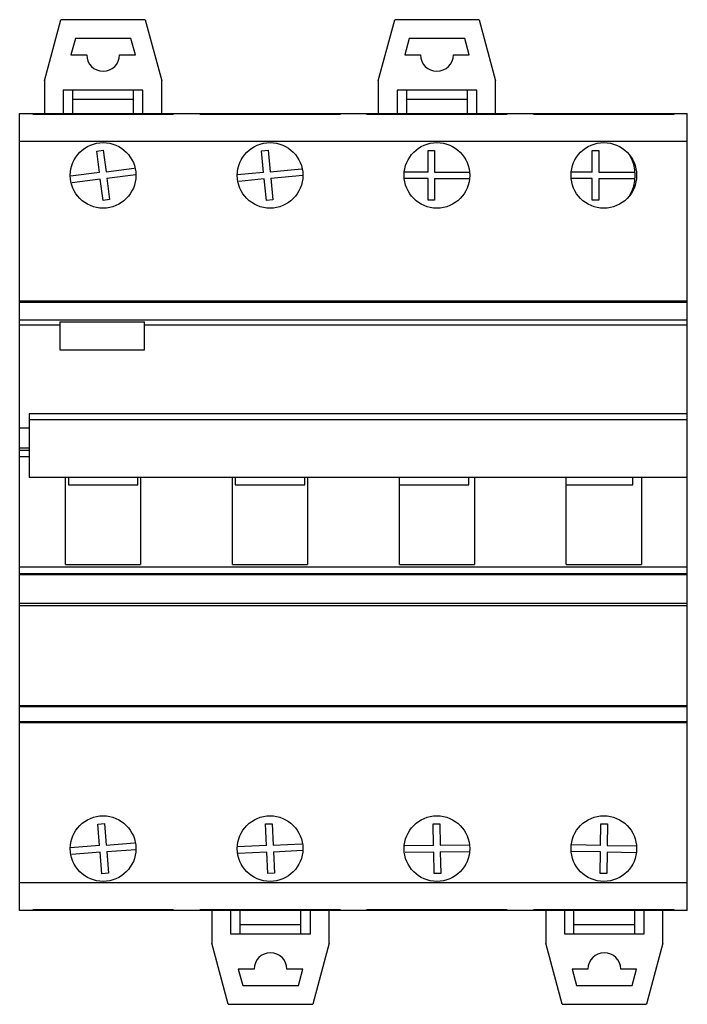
# Model space of a CAD drawing. Header units: millimetres. Extents: x 10 to 81, y 10 to 115.
import ezdxf

# ---------------------------------------------------------------- set-up
doc = ezdxf.new("R2010")
doc.units = ezdxf.units.MM
doc.header["$LTSCALE"] = 8.172087
doc.layers.get('0').update_dxf_attribs({"linetype": 'CONTINUOUS'})

msp = doc.modelspace()

# ---------------------------------------------------------------- linework, layer by layer
at = {"color": 7, "linetype": 'Continuous'}
for p, q in [((12.52, 108.27), (14.27, 114.8)), ((23.27, 114.8), (14.27, 114.8)), ((23.27, 114.8), (25.02, 108.27)), ((48.12, 108.27), (49.87, 114.8)), ((58.87, 114.8), (49.87, 114.8)), ((58.87, 114.8), (60.62, 108.27)), ((15.81, 112.8), (15.34, 111.05)), ((21.74, 112.8), (15.81, 112.8)), ((22.21, 111.05), (21.74, 112.8)), ((51.41, 112.8), (50.94, 111.05)), ((57.34, 112.8), (51.41, 112.8)), ((57.81, 111.05), (57.34, 112.8)), ((15.34, 111.05), (17.02, 111.05)), ((20.52, 111.05), (22.21, 111.05)), ((50.94, 111.05), (52.62, 111.05)), ((56.12, 111.05), (57.81, 111.05)), ((12.52, 108.27), (12.52, 104.8)), ((25.02, 104.8), (25.02, 108.27)), ((48.12, 108.27), (48.12, 104.8)), ((60.62, 104.8), (60.62, 108.27)), ((14.52, 107.3), (14.52, 104.8)), ((23.02, 107.3), (14.52, 107.3)), ((15.52, 107.3), (15.52, 104.8)), ((22.02, 104.8), (22.02, 107.3)), ((23.02, 104.8), (23.02, 107.3)), ((50.12, 107.3), (50.12, 104.8)), ((58.62, 107.3), (50.12, 107.3)), ((51.12, 107.3), (51.12, 104.8)), ((57.62, 104.8), (57.62, 107.3)), ((58.62, 104.8), (58.62, 107.3)), ((22.02, 106.3), (15.52, 106.3)), ((57.62, 106.3), (51.12, 106.3)), ((9.87, 19.8), (9.87, 104.8)), ((9.87, 104.8), (81.07, 104.8)), ((11.27, 104.72), (11.27, 104.8)), ((11.27, 104.72), (26.27, 104.72)), ((17.37, 104.72), (17.37, 104.8)), ((20.17, 104.72), (20.17, 104.8)), ((26.27, 104.8), (26.27, 104.72)), ((29.07, 104.72), (29.07, 104.8)), ((29.07, 104.72), (44.07, 104.72)), ((35.17, 104.72), (35.17, 104.8)), ((37.97, 104.72), (37.97, 104.8)), ((44.07, 104.8), (44.07, 104.72)), ((46.87, 104.72), (46.87, 104.8)), ((46.87, 104.72), (61.87, 104.72)), ((52.97, 104.72), (52.97, 104.8)), ((55.77, 104.72), (55.77, 104.8)), ((61.87, 104.8), (61.87, 104.72)), ((64.67, 104.72), (64.67, 104.8)), ((64.67, 104.72), (79.67, 104.72)), ((70.77, 104.72), (70.77, 104.8)), ((73.57, 104.72), (73.57, 104.8)), ((79.67, 104.8), (79.67, 104.72)), ((81.07, 65.99), (81.07, 104.8)), ((81.07, 101.8), (9.87, 101.8)), ((18.09, 100.78), (18.78, 100.87)), ((18.78, 100.87), (19.08, 98.59)), ((35.67, 100.8), (36.36, 100.87)), ((35.89, 98.51), (35.67, 100.8)), ((36.36, 100.87), (36.59, 98.58)), ((53.42, 98.55), (53.42, 100.85)), ((53.42, 100.85), (54.12, 100.85)), ((54.12, 100.85), (54.12, 98.55)), ((70.92, 98.55), (70.92, 100.85)), ((70.92, 100.85), (71.62, 100.85)), ((71.62, 100.85), (71.62, 98.55)), ((18.38, 98.5), (18.09, 100.78)), ((19.08, 98.59), (22.09, 98.98)), ((36.59, 98.58), (39.91, 98.9)), ((18.38, 98.5), (15.28, 98.11)), ((18.47, 97.81), (15.46, 97.42)), ((18.76, 95.53), (18.47, 97.81)), ((19.16, 97.9), (22.26, 98.29)), ((19.16, 97.9), (19.46, 95.62)), ((35.89, 98.51), (33.08, 98.24)), ((35.96, 97.82), (33.23, 97.55)), ((36.18, 95.53), (35.96, 97.82)), ((36.65, 97.89), (40.07, 98.22)), ((36.65, 97.89), (36.88, 95.6)), ((53.42, 98.55), (50.96, 98.55)), ((53.42, 97.85), (50.96, 97.85)), ((53.42, 95.55), (53.42, 97.85)), ((54.12, 98.55), (57.79, 98.55)), ((54.12, 97.85), (54.12, 95.55)), ((54.12, 97.85), (57.79, 97.85)), ((70.92, 98.55), (68.76, 98.55)), ((70.92, 97.85), (68.76, 97.85)), ((70.92, 95.55), (70.92, 97.85)), ((71.62, 98.55), (75.51, 98.55)), ((71.62, 97.85), (71.62, 95.55)), ((71.62, 97.85), (75.51, 97.85)), ((19.46, 95.62), (18.76, 95.53)), ((36.88, 95.6), (36.18, 95.53)), ((54.12, 95.55), (53.42, 95.55)), ((71.62, 95.55), (70.92, 95.55)), ((81.07, 84.8), (9.87, 84.8)), ((9.87, 84.68), (81.07, 84.68)), ((81.07, 82.76), (9.87, 82.76)), ((9.87, 82.25), (14.17, 82.25)), ((14.17, 82.58), (14.17, 79.59)), ((14.17, 82.58), (23.17, 82.58)), ((23.17, 79.59), (23.17, 82.58)), ((23.17, 82.25), (81.07, 82.25)), ((14.17, 79.59), (23.17, 79.59)), ((10.87, 72.76), (10.87, 65.99)), ((81.07, 72.76), (10.87, 72.76)), ((81.07, 72.14), (10.87, 72.14)), ((10.87, 71.25), (9.87, 71.25)), ((10.87, 69.1), (9.87, 69.1)), ((9.87, 68.91), (10.87, 68.91)), ((10.87, 68.2), (9.87, 68.2)), ((81.07, 65.99), (10.87, 65.99)), ((14.77, 56.7), (14.77, 65.99)), ((15.07, 65.99), (15.07, 65.2)), ((15.07, 65.2), (22.47, 65.2)), ((22.47, 65.2), (22.47, 65.99)), ((22.77, 65.99), (22.77, 56.7)), ((32.57, 56.7), (32.57, 65.99)), ((32.87, 65.99), (32.87, 65.2)), ((32.87, 65.2), (40.27, 65.2)), ((40.27, 65.2), (40.27, 65.99)), ((40.57, 65.99), (40.57, 56.7)), ((50.37, 56.7), (50.37, 65.99)), ((50.37, 65.2), (57.77, 65.2)), ((57.77, 65.2), (57.77, 65.99)), ((58.37, 65.99), (58.37, 56.7)), ((68.17, 56.7), (68.17, 65.99)), ((68.17, 65.2), (75.27, 65.2)), ((75.27, 65.2), (75.27, 65.99)), ((76.17, 65.99), (76.17, 56.7)), ((81.07, 19.8), (81.07, 65.98)), ((81.07, 56.4), (9.87, 56.4)), ((81.07, 55.69), (9.87, 55.69)), ((9.87, 55.65), (81.07, 55.65)), ((14.77, 56.7), (22.77, 56.7)), ((32.57, 56.7), (40.57, 56.7)), ((50.37, 56.7), (58.37, 56.7)), ((68.17, 56.7), (76.17, 56.7)), ((81.07, 52.54), (9.87, 52.54)), ((9.87, 52.33), (81.07, 52.33)), ((81.07, 41.64), (9.87, 41.64)), ((9.87, 41.56), (81.07, 41.56)), ((81.07, 39.93), (9.87, 39.93)), ((81.07, 39.8), (9.87, 39.8)), ((18.21, 29.01), (18.91, 29.07)), ((18.4, 26.72), (18.21, 29.01)), ((18.91, 29.07), (19.09, 26.78)), ((36.1, 29.03), (36.8, 29.06)), ((36.21, 26.73), (36.1, 29.03)), ((36.8, 29.06), (36.91, 26.77)), ((53.98, 29.04), (54.68, 29.06)), ((54.02, 26.74), (53.98, 29.04)), ((54.68, 29.06), (54.72, 26.76)), ((71.83, 26.75), (71.86, 29.05)), ((71.86, 29.05), (72.56, 29.04)), ((72.56, 29.04), (72.53, 26.75)), ((18.4, 26.72), (15.29, 26.48)), ((19.09, 26.78), (22.13, 27.02)), ((19.15, 26.08), (22.25, 26.32)), ((36.21, 26.73), (33.06, 26.58)), ((36.91, 26.77), (39.95, 26.91)), ((54.02, 26.74), (50.94, 26.69)), ((54.72, 26.76), (57.78, 26.81)), ((71.83, 26.75), (68.77, 26.8)), ((72.53, 26.75), (75.6, 26.7)), ((18.45, 26.02), (15.42, 25.78)), ((18.63, 23.73), (18.45, 26.02)), ((19.15, 26.08), (19.33, 23.79)), ((36.24, 26.03), (33.19, 25.89)), ((36.35, 23.74), (36.24, 26.03)), ((36.94, 26.07), (40.08, 26.22)), ((36.94, 26.07), (37.05, 23.77)), ((54.03, 26.04), (50.97, 25.99)), ((54.07, 23.74), (54.03, 26.04)), ((54.73, 26.06), (57.8, 26.11)), ((54.73, 26.06), (54.77, 23.76)), ((71.82, 26.05), (68.74, 26.1)), ((71.79, 23.76), (71.82, 26.05)), ((72.52, 26.05), (72.49, 23.75)), ((72.52, 26.05), (75.58, 26)), ((19.33, 23.79), (18.63, 23.73)), ((37.05, 23.77), (36.35, 23.74)), ((54.77, 23.76), (54.07, 23.74)), ((72.49, 23.75), (71.79, 23.76)), ((9.87, 22.8), (81.07, 22.8)), ((81.07, 19.8), (9.87, 19.8)), ((26.27, 19.88), (11.27, 19.88)), ((11.27, 19.8), (11.27, 19.88)), ((17.37, 19.88), (17.37, 19.8)), ((20.17, 19.88), (20.17, 19.8)), ((26.27, 19.88), (26.27, 19.8)), ((44.07, 19.88), (29.07, 19.88)), ((29.07, 19.8), (29.07, 19.88)), ((30.37, 19.8), (30.37, 16.33)), ((32.37, 19.8), (32.37, 17.3)), ((33.37, 17.3), (33.37, 19.8)), ((35.17, 19.88), (35.17, 19.8)), ((37.97, 19.88), (37.97, 19.8)), ((39.87, 17.3), (39.87, 19.8)), ((40.87, 17.3), (40.87, 19.8)), ((42.87, 16.33), (42.87, 19.8)), ((44.07, 19.88), (44.07, 19.8)), ((61.87, 19.88), (46.87, 19.88)), ((46.87, 19.8), (46.87, 19.88)), ((52.97, 19.88), (52.97, 19.8)), ((55.77, 19.88), (55.77, 19.8)), ((61.87, 19.88), (61.87, 19.8)), ((79.67, 19.88), (64.67, 19.88)), ((64.67, 19.8), (64.67, 19.88)), ((65.97, 19.8), (65.97, 16.33)), ((67.97, 19.8), (67.97, 17.3)), ((68.97, 17.3), (68.97, 19.8)), ((70.77, 19.88), (70.77, 19.8)), ((73.57, 19.88), (73.57, 19.8)), ((75.47, 17.3), (75.47, 19.8)), ((76.47, 17.3), (76.47, 19.8)), ((78.47, 16.33), (78.47, 19.8)), ((79.67, 19.88), (79.67, 19.8)), ((33.37, 18.3), (39.87, 18.3)), ((68.97, 18.3), (75.47, 18.3)), ((32.37, 17.3), (40.87, 17.3)), ((67.97, 17.3), (76.47, 17.3)), ((32.12, 9.8), (30.37, 16.33)), ((42.87, 16.33), (41.12, 9.8)), ((67.72, 9.8), (65.97, 16.33)), ((78.47, 16.33), (76.72, 9.8)), ((34.87, 13.55), (33.19, 13.55)), ((33.19, 13.55), (33.66, 11.8)), ((40.06, 13.55), (38.37, 13.55)), ((39.59, 11.8), (40.06, 13.55)), ((70.47, 13.55), (68.79, 13.55)), ((68.79, 13.55), (69.26, 11.8)), ((75.66, 13.55), (73.97, 13.55)), ((75.19, 11.8), (75.66, 13.55)), ((33.66, 11.8), (39.59, 11.8)), ((69.26, 11.8), (75.19, 11.8)), ((32.12, 9.8), (41.12, 9.8)), ((67.72, 9.8), (76.72, 9.8))]:
    msp.add_line(p, q, dxfattribs=at)
for centre in [(18.77, 98.2), (36.57, 98.2), (54.37, 98.2), (72.17, 98.2), (18.77, 26.4), (36.57, 26.4), (54.37, 26.4), (72.17, 26.4)]:
    msp.add_circle(centre, 3.5, dxfattribs=at)
for centre, radius, start, end in [((18.77, 111.05), 1.75, 180, 360), ((54.37, 111.05), 1.75, 180, 360), ((71.27, 98.2), 4.25, 327.8185, 32.1539), ((36.62, 13.55), 1.75, 0, 180), ((72.22, 13.55), 1.75, 0, 180)]:
    msp.add_arc(centre, radius, start, end, dxfattribs=at)

doc.saveas('drawing.dxf')
